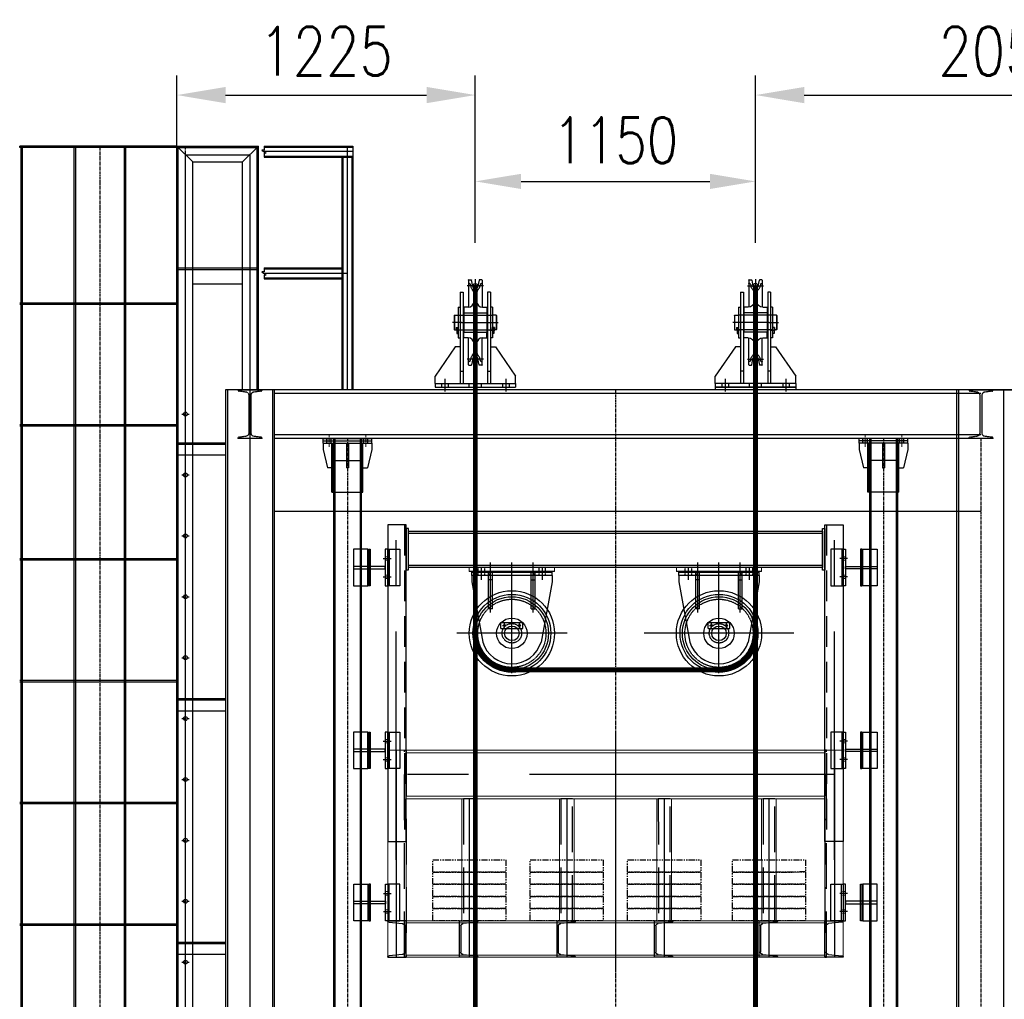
# Model space of a CAD drawing. Header units: inches. Extents: x -204116 to 930598, y -391373 to 256461.
# Tile 105 of 225: x 340224 to 344265, y -243343 to -239321. Entities that reach past the tile are written whole.
import ezdxf
from ezdxf.lldxf.tags import DXFTag

# ---------------------------------------------------------------- set-up
doc = ezdxf.new("R2010")
doc.units = ezdxf.units.IN
doc.header["$LTSCALE"] = 10
doc.header["$MEASUREMENT"] = 0
doc.header["$PDMODE"] = 1
doc.header["$PDSIZE"] = 1000
for name, pattern in [('CENTER', [2, 1.25, -0.25, 0.25, -0.25]), ('HIDDEN', [0.375, 0.25, -0.125]), ('HIDDEN2', [0.1875, 0.125, -0.0625]), ('PHANTOM', [2.5, 1.25, -0.25, 0.25, -0.25, 0.25, -0.25]), ('PHANTOM2', [1.25, 0.625, -0.125, 0.125, -0.125, 0.125, -0.125])]:
    doc.linetypes.add(name, pattern=pattern)
doc.layers.get('Defpoints').update_dxf_attribs({"lineweight": 25})
for name, color, linetype, lineweight in [('BCN', 7, 'Continuous', 0), ('BEV0003', 2, 'HIDDEN', 13), ('C', 1, 'CENTER', 25), ('cen', 2, 'CENTER2', 25), ('CENTER', 2, 'CENTER', 25), ('DIM', 6, 'Continuous', 25), ('G2', 10, 'CENTER', 13), ('HID', 4, 'HIDDEN', 25), ('HIDDEN', 1, 'HIDDEN', 25), ('PHA', 5, 'PHANTOM', 25), ('TB', 7, 'Continuous', 0)]:
    doc.layers.add(name, color=color, linetype=linetype, lineweight=lineweight)
for name, color, linetype in [('BEV0001', 7, 'Continuous'), ('H', 3, 'HIDDEN'), ('R', 5, 'PHANTOM2')]:
    doc.layers.add(name, color=color, linetype=linetype)
doc.styles.add('MIC', font='romans.shx', dxfattribs={"width": 0.8})
tags = doc.linetypes.add('CENTER2', pattern=[1.125, 0.75, -0.125, 0.125, -0.125]).pattern_tags.tags
tags[10:11] = [DXFTag(74, 4), DXFTag(75, 0), DXFTag(340, '0'), DXFTag(46, 1.0), DXFTag(50, 0.0), DXFTag(44, 0.0), DXFTag(45, 0.0)]
tags[8:9] = [DXFTag(74, 4), DXFTag(75, 0), DXFTag(340, '0'), DXFTag(46, 1.0), DXFTag(50, 0.0), DXFTag(44, 0.0), DXFTag(45, 0.0)]
tags[6:7] = [DXFTag(74, 4), DXFTag(75, 0), DXFTag(340, '0'), DXFTag(46, 1.0), DXFTag(50, 0.0), DXFTag(44, 0.0), DXFTag(45, 0.0)]
tags[4:5] = [DXFTag(74, 4), DXFTag(75, 0), DXFTag(340, '0'), DXFTag(46, 1.0), DXFTag(50, 0.0), DXFTag(44, 0.0), DXFTag(45, 0.0)]
doc.dimstyles.new('1_75', dxfattribs={"dimscale": 75, "dimtxt": 2.5, "dimasz": 2.5, "dimexe": 1, "dimexo": 2, "dimgap": 1, "dimtad": 1, "dimtoh": 1, "dimdec": 0, "dimzin": 9, "dimdsep": 46, "dimtxsty": 'MIC', "dimcen": 2.5, "dimclrd": 1, "dimclre": 1, "dimclrt": 256, "dimadec": 0, "dimazin": 0, "dimtfac": 1, "dimtdec": 0, "dimtmove": 2, "dimatfit": 3, "dimfxl": 1, "dimlwd": -1, "dimlwe": -1, "dimarcsym": 0})

# ---------------------------------------------------------------- blocks, each defined once
blk = doc.blocks.new('SHEEVE1')
at = {"ltscale": 20}
for p, q in [((-27.5, 24), (-27.5, -87.4)), ((-23.6, 10), (-25.5, 10)), ((-20.7, 7.6), (-18.6, -2.7)), ((20.7, 7.6), (18.6, -2.7)), ((26.5, 25), (27.5, 24)), ((27.5, 24), (27.5, -87.4)), ((-5, -31.2), (-5, -62.5)), ((5, -31.2), (5, -62.5)), ((-27.5, -324), (-27.5, -212.6)), ((-5, -268.8), (-5, -237.5)), ((5, -268.8), (5, -237.5)), ((27.5, -324), (27.5, -212.6)), ((-23.6, -310), (-25.5, -310)), ((-20.7, -307.6), (-18.6, -297.3)), ((20.7, -307.6), (18.6, -297.3)), ((26.5, -325), (27.5, -324))]:
    blk.add_line(p, q, dxfattribs=at)
at = {"linetype": 'Continuous'}
for p, q in [((-26.5, 25), (-17, 25)), ((26.5, 25), (17, 25)), ((23.6, 10), (26, 10)), ((-47.5, -87.5), (-47.5, -110)), ((-30, -87.5), (-47.5, -87.5)), ((-47.5, -110), (-47.5, -190)), ((30, -87.5), (47.5, -87.5)), ((47.5, -87.5), (47.5, -110)), ((47.5, -110), (47.5, -190)), ((-47.5, -212.5), (-47.5, -190)), ((47.5, -212.5), (47.5, -190)), ((-30, -212.5), (-47.5, -212.5)), ((30, -212.5), (47.5, -212.5)), ((23.6, -310), (26, -310)), ((-26.5, -325), (-17, -325)), ((26.5, -325), (17, -325))]:
    blk.add_line(p, q, dxfattribs=at)
at = {"color": 2, "linetype": 'HIDDEN'}
for p, q in [((-47.5, -110), (47.5, -110)), ((-47.5, -190), (47.5, -190))]:
    blk.add_line(p, q, dxfattribs=at)
at = {"ltscale": 20}
for points in [[(17, 25), (15.8, 23.8), (10.8, -1.2, -0.820353), (-10.8, -1.2), (-15.8, 23.8), (-17, 25)], [(17, -325), (15.8, -323.8), (10.8, -298.8, 0.820353), (-10.8, -298.8), (-15.8, -323.8), (-17, -325)]]:
    blk.add_lwpolyline(points, format="xyb", dxfattribs=at)
for centre, radius, start, end in [((-25.5, 12), 2, 179.9978, 270), ((-23.6, 7), 3, 11.2723, 90), ((23.6, 7), 3, 90, 168.7277), ((0, 1), 19, 191.2723, 227.0141), ((-30, -31.2), 25, 0, 47.0141), ((30, -31.2), 25, 132.9859, 180), ((0, 1), 19, 312.9859, 348.7277), ((-30, -62.5), 25, 270, 0), ((30, -62.5), 25, 180, 270), ((-30, -237.5), 25, 360, 90), ((30, -237.5), 25, 90, 180), ((-30, -268.8), 25, 312.9859, 360), ((30, -268.8), 25, 180, 227.0141), ((-25.5, -312), 2, 90, 180.0022), ((-23.6, -307), 3, 270, 348.7277), ((0, -301), 19, 132.9859, 168.7277), ((0, -301), 19, 11.2723, 47.0141), ((23.6, -307), 3, 191.2723, 270)]:
    blk.add_arc(centre, radius, start, end, dxfattribs=at)
at = {"linetype": 'Continuous'}
for centre, start, end in [((26, 11.5), 270, 0), ((26, -311.5), 0, 90)]:
    blk.add_arc(centre, 1.5, start, end, dxfattribs=at)
at = {"layer": 'cen', "ltscale": 0.5}
for p, q in [((33.1, 0), (-33.1, 0)), ((-4.3, 1), (4.3, 1)), ((0, 27.7), (0, -327.3)), ((33.1, -300), (-33.1, -300)), ((-4.3, -301), (4.3, -301))]:
    blk.add_line(p, q, dxfattribs=at)
at = {"layer": 'cen'}
blk.add_line((-56.2, -150), (55.4, -150), dxfattribs=at)
at = {"layer": 'DIM'}
for p, q in [((-26.5, 25), (-27.5, 24)), ((-17, 25), (-16, 25)), ((-16, 25), (-15.8, 23.8)), ((16, 25), (15.8, 23.8)), ((17, 25), (16, 25)), ((-26.5, -325), (-27.5, -324)), ((-17, -325), (-16, -325)), ((-16, -325), (-15.8, -323.8)), ((16, -325), (15.8, -323.8)), ((17, -325), (16, -325))]:
    blk.add_line(p, q, dxfattribs=at)
at = {"layer": 'R'}
for p, q in [((-27.5, 24.1), (-27.5, 25)), ((-26.5, 25), (-27.5, 25)), ((26.8, 25), (27.5, 25)), ((27.5, 24.2), (27.5, 25)), ((-27.5, -324.1), (-27.5, -325)), ((-26.5, -325), (-27.5, -325)), ((26.8, -325), (27.5, -325)), ((27.5, -324.2), (27.5, -325))]:
    blk.add_line(p, q, dxfattribs=at)
for centre in [(0, 0), (0, -300)]:
    blk.add_circle(centre, 10, dxfattribs=at)
blk = doc.blocks.new('BUSH')
at = {"color": 1, "linetype": 'CENTER2'}
blk.add_line((-101.2, 0), (8.3, 0), dxfattribs=at)
at = {"color": 0, "linetype": 'ByBlock'}
for p, q in [((-95, 40), (0, 40)), ((-95, 40), (-95, -40)), ((-95, 30), (0, 30)), ((0, 40), (0, -40)), ((-95, -30), (0, -30)), ((-95, -40), (0, -40))]:
    blk.add_line(p, q, dxfattribs=at)
blk = doc.blocks.new('bkts')
at = {"linetype": 'Continuous'}
for p, q in [((-62, 391), (-50, 391)), ((-62, 391), (-62, 16)), ((-50, 391), (-50, 16)), ((62, 391), (50, 391)), ((50, 391), (50, 16)), ((62, 391), (62, 16)), ((-70, 328.5), (-70, 203.5)), ((-70, 328.5), (-62, 328.5)), ((70, 328.5), (62, 328.5)), ((70, 328.5), (70, 203.5)), ((-87, 295), (-86, 296)), ((-87, 295), (-87, 237)), ((-86, 296), (-70, 296)), ((86, 296), (70, 296)), ((87, 295), (86, 296)), ((87, 295), (87, 237)), ((-78, 246), (-70, 246)), ((-76, 246), (-76, 221)), ((78, 246), (70, 246)), ((76, 246), (76, 221)), ((78, 246), (78, 236)), ((-87, 237), (-86, 236)), ((-86, 236), (-78, 236)), ((-76, 221), (-70, 221)), ((-70, 203.5), (-62, 203.5)), ((70, 203.5), (62, 203.5)), ((76, 221), (70, 221)), ((86, 236), (78, 236)), ((87, 237), (86, 236)), ((-82.5, 166), (-165, 46)), ((-62, 166), (-82.5, 166)), ((62, 166), (82.5, 166)), ((82.5, 166), (165, 46)), ((-165, 16), (-165, 46)), ((165, 16), (165, 46)), ((-165, 16), (165, 16)), ((-165, 16), (-165, 0)), ((-165, 0), (165, 0)), ((-25, 0), (-25, 16)), ((25, 0), (25, 16)), ((165, 16), (165, 0))]:
    blk.add_line(p, q, dxfattribs=at)
for p, q in [((-86, 296), (-86, 236)), ((86, 296), (86, 236)), ((-78, 246), (-78, 236)), ((-70, 246), (-70, 236)), ((70, 236), (70, 246)), ((-62, 66), (-50, 66)), ((50, 66), (62, 66))]:
    blk.add_line(p, q)
at = {"layer": 'C', "linetype": 'Continuous'}
for p, q in [((-59.9, 234.2), (-80.5, 234.2)), ((59.9, 234.2), (80.5, 234.2))]:
    blk.add_line(p, q, dxfattribs=at)
at = {"layer": 'cen'}
for p, q in [((0, -16.5), (0, 381.4)), ((-56.2, 266), (-93.8, 266)), ((55.8, 266), (93.8, 266)), ((-125, 34.6), (-125, -17)), ((125, 34.6), (125, -17))]:
    blk.add_line(p, q, dxfattribs=at)
at = {"layer": 'H', "linetype": 'HIDDEN'}
for p, q in [((-72.5, 296), (70, 296)), ((-70, 236), (70, 236)), ((-138.5, 16), (-138.5, 0)), ((-111.5, 16), (-111.5, 0)), ((111.5, 16), (111.5, 0)), ((138.5, 16), (138.5, 0))]:
    blk.add_line(p, q, dxfattribs=at)
blk.add_blockref('SHEEVE1', (0, 416))
at = {"color": 2, "linetype": 'HIDDEN2'}
blk.add_blockref('BUSH', (47.5, 266), dxfattribs=at)
blk = doc.blocks.new('A$C366A4CE2')
at = {"layer": 'BEV0001', "color": 7}
for points in [[(-182.7, 150), (-300, 150), (-300, -150), (-182.7, -150)], [(-163, -150), (-173, -150), (-173, 150), (-163, 150)], [(-40, -150), (-20, -150), (-20, 150), (-40, 150)], [(-300, -10), (-40, -10), (-40, 10), (-300, 10)]]:
    blk.add_lwpolyline(points, close=True, dxfattribs=at)
at = {"layer": 'BEV0001', "color": 7, "flags": 128}
for points in [[(80, 150), (80, -150), (-20, -150), (-20, 150), (80, 150)], [(-8, 150), (-8, -150), (-20, -150), (-20, 150), (-8, 150)]]:
    blk.add_lwpolyline(points, dxfattribs=at)
at = {"layer": 'BEV0003'}
for p, q in [((-40, 89), (-8, 89)), ((-40, 61), (-8, 61)), ((-40, -61), (-8, -61)), ((-40, -89), (-8, -89))]:
    blk.add_line(p, q, dxfattribs=at)
blk.add_lwpolyline([(-182.7, 150), (-173, 150), (-173, -150), (-182.7, -150)], close=True, dxfattribs=at)
at = {"layer": 'CENTER', "ltscale": 15}
for p, q in [((-56, 75), (8, 75)), ((-56, -75), (8, -75))]:
    blk.add_line(p, q, dxfattribs=at)
blk = doc.blocks.new('A$C50EA77BD')
for points in [[(-1159.7, -1149.9), (-1159.5, -299.9), (-1084.5, -299.9), (-1084.7, -1149.9), (-1159.7, -1149.9)], [(-1084.5, -299.9), (634.5, -300), (634.5, -500), (-1084.5, -499.9), (-1084.5, -299.9)], [(-1084.5, -310.7), (634.5, -310.8), (634.5, -489.2), (-1084.5, -489.1), (-1084.5, -310.7)], [(709.3, -1150), (709.5, -300), (634.5, -300), (634.3, -1150), (709.3, -1150)], [(-1084.7, -1149.9), (634.3, -1150), (634.3, -1000), (-1084.7, -999.9), (-1084.7, -1149.9)], [(-1084.7, -1140.9), (634.3, -1141), (634.3, -1009), (-1084.7, -1008.9), (-1084.7, -1140.9)]]:
    blk.add_lwpolyline(points)
for points in [[(-885.2, -999.9), (-885, -499.9), (-825, -499.9), (-825.2, -999.9)], [(-455.2, -1000), (-455, -500), (-395, -500), (-395.2, -1000)], [(-55.2, -1000), (-55, -500), (5, -500), (4.8, -1000)], [(344.8, -1000), (345, -500), (405, -500), (404.8, -1000)]]:
    blk.add_lwpolyline(points, close=True)
at = {"layer": 'CENTER', "ltscale": 100}
for p, q in [((-225, -225), (-225.3, -1200)), ((-1124.5, -299.9), (-1124.7, -1149.9)), ((674.5, -300), (674.3, -1150)), ((-1122, -399.9), (672, -400)), ((-855, -499.9), (-855.2, -1149.9)), ((-425, -500), (-425.2, -1150)), ((-25, -500), (-25.2, -1150)), ((375, -500), (374.8, -1150))]:
    blk.add_line(p, q, dxfattribs=at)
at = {"layer": 'HIDDEN', "ltscale": 75}
for points in [[(-1090.8, -1149.9), (-1090.6, -299.9), (-1084.5, -299.9), (-1084.7, -1149.9), (-1090.8, -1149.9)], [(640.4, -1150), (640.6, -300), (634.5, -300), (634.3, -1150), (640.4, -1150)], [(-831, -499.9), (-831.2, -999.9), (-879.2, -999.9), (-879, -499.9), (-831, -499.9)], [(-401, -500), (-401.2, -1000), (-449.2, -1000), (-449, -500), (-401, -500)], [(-1, -500), (-1.2, -1000), (-49.2, -1000), (-49, -500), (-1, -500)], [(399, -500), (398.8, -1000), (350.8, -1000), (351, -500), (399, -500)]]:
    blk.add_lwpolyline(points, dxfattribs=at)
at = {"layer": 'HIDDEN', "linetype": 'PHANTOM', "ltscale": 2}
for points in [[(-1005.2, -799.9), (-705.2, -800), (-705.2, -750), (-1005.2, -749.9)], [(-1005.2, -799.9), (-705.2, -800), (-705.2, -750), (-1005.2, -749.9)], [(-575.2, -800), (-275.2, -800), (-275.2, -750), (-575.2, -750)], [(-575.2, -800), (-275.2, -800), (-275.2, -750), (-575.2, -750)], [(-175.2, -800), (124.8, -800), (124.8, -750), (-175.2, -750)], [(-175.2, -800), (124.8, -800), (124.8, -750), (-175.2, -750)], [(224.8, -800), (524.8, -800), (524.8, -750), (224.8, -750)], [(224.8, -800), (524.8, -800), (524.8, -750), (224.8, -750)], [(-1005.2, -849.9), (-705.2, -850), (-705.2, -800), (-1005.2, -799.9)], [(-575.2, -850), (-275.2, -850), (-275.2, -800), (-575.2, -800)], [(-175.2, -850), (124.8, -850), (124.8, -800), (-175.2, -800)], [(224.8, -850), (524.8, -850), (524.8, -800), (224.8, -800)], [(-1005.2, -899.9), (-705.2, -900), (-705.2, -850), (-1005.2, -849.9)], [(-575.2, -900), (-275.2, -900), (-275.2, -850), (-575.2, -850)], [(-175.2, -900), (124.8, -900), (124.8, -850), (-175.2, -850)], [(224.8, -900), (524.8, -900), (524.8, -850), (224.8, -850)], [(-1005.2, -949.9), (-705.2, -950), (-705.2, -900), (-1005.2, -899.9)], [(-575.2, -950), (-275.2, -950), (-275.2, -900), (-575.2, -900)], [(-175.2, -950), (124.8, -950), (124.8, -900), (-175.2, -900)], [(224.8, -950), (524.8, -950), (524.8, -900), (224.8, -900)], [(-1005.2, -999.9), (-705.2, -1000), (-705.2, -950), (-1005.2, -949.9)], [(-575.2, -1000), (-275.2, -1000), (-275.2, -950), (-575.2, -950)], [(-175.2, -1000), (124.8, -1000), (124.8, -950), (-175.2, -950)], [(224.8, -1000), (524.8, -1000), (524.8, -950), (224.8, -950)]]:
    blk.add_lwpolyline(points, close=True, dxfattribs=at)
at = {"layer": 'HIDDEN', "ltscale": 75}
for points in [[(-1084.7, -1149.9), (-1084.7, -999.9), (-1159.7, -999.9), (-1159.7, -1000.8, 0.414214), (-1154.7, -1005.8), (-1100.1, -1011.5, -0.354119), (-1090.1, -1021.5), (-1090.1, -1128.3, -0.414214), (-1100.1, -1138.3), (-1154.7, -1144.1, 0.354119), (-1159.7, -1149.1), (-1159.7, -1149.9)], [(-815.2, -1149.9), (-815.2, -999.9), (-890.2, -999.9), (-890.2, -1000.8, 0.414214), (-885.2, -1005.8), (-830.6, -1011.6, -0.354119), (-820.6, -1021.6), (-820.6, -1128.3, -0.414214), (-830.6, -1138.3), (-885.2, -1144.1, 0.354119), (-890.2, -1149.1), (-890.2, -1149.9)], [(-385.2, -1150), (-385.2, -1000), (-460.2, -1000), (-460.2, -1000.8, 0.414214), (-455.2, -1005.8), (-400.6, -1011.6, -0.354119), (-390.6, -1021.6), (-390.6, -1128.4, -0.414214), (-400.6, -1138.4), (-455.2, -1144.1, 0.354119), (-460.2, -1149.1), (-460.2, -1150)], [(14.8, -1150), (14.8, -1000), (-60.2, -1000), (-60.2, -1000.9, 0.414214), (-55.2, -1005.9), (-0.6, -1011.6, -0.354119), (9.4, -1021.6), (9.4, -1128.4, -0.414214), (-0.6, -1138.4), (-55.2, -1144.1, 0.354119), (-60.2, -1149.1), (-60.2, -1150)], [(414.8, -1150), (414.8, -1000), (339.8, -1000), (339.8, -1000.9, 0.414214), (344.8, -1005.9), (399.4, -1011.6, -0.354119), (409.4, -1021.6), (409.4, -1128.4, -0.414214), (399.4, -1138.4), (344.8, -1144.2, 0.354119), (339.8, -1149.2), (339.8, -1150)], [(634.3, -1150), (634.3, -1000), (709.3, -1000), (709.3, -1000.9, -0.414214), (704.3, -1005.9), (649.7, -1011.7, 0.354119), (639.7, -1021.7), (639.7, -1128.4, 0.414214), (649.7, -1138.4), (704.3, -1144.2, -0.354119), (709.3, -1149.2), (709.3, -1150)]]:
    blk.add_lwpolyline(points, format="xyb", close=True, dxfattribs=at)
at = {"color": 7, "yscale": 0.5, "zscale": 0.5}
for p, xscale, rotation in [((-1149.3, -925.1), -0.5, 180.0037348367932), ((699.3, -925), 0.5, 179.9962651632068)]:
    blk.add_blockref('A$C366A4CE2', p, dxfattribs=dict(at, xscale=xscale, rotation=rotation))
blk = doc.blocks.new('A$C41960260')
at = {"linetype": 'PHANTOM', "ltscale": 100}
h = blk.add_hatch(color=9, dxfattribs=at)
h.paths.add_polyline_path([(25, 210), (34, 210), (34, 220), (30, 220), (25, 220)])
h.paths.add_polyline_path([(25, 200), (34, 200), (34, 210), (25, 210)])
h.paths.add_polyline_path([(25, 210), (16, 210), (16, 200), (25, 200)])
h.paths.add_polyline_path([(16, 220), (16, 210), (25, 210), (25, 220)])
h.paths.add_polyline_path([(166, 220), (166, 210), (175, 210), (175, 220), (170, 220)])
h.paths.add_polyline_path([(175, 200), (175, 210), (166, 210), (166, 200)])
h.paths.add_polyline_path([(184, 210), (175, 210), (175, 200), (184, 200)])
h.paths.add_polyline_path([(175, 220), (175, 210), (184, 210), (184, 220)])
at = {"color": 7, "linetype": 'PHANTOM', "ltscale": 100}
for p, q in [((0, 210), (0, 220)), ((200, 220), (0, 220)), ((0, 200), (0, 210)), ((200, 210), (0, 210)), ((200, 210), (0, 210)), ((200, 210), (200, 220)), ((200, 200), (200, 210)), ((200, 200), (0, 200)), ((0, 200), (0, 175)), ((0, 175), (17.9, 100)), ((96, 200), (96, 100)), ((104, 200), (104, 100)), ((163.5, 0), (163.5, 200)), ((200, 175), (182.2, 100)), ((200, 200), (200, 175)), ((36.5, 100), (17.9, 100)), ((96, 100), (104, 100)), ((163.5, 100), (182.2, 100))]:
    blk.add_line(p, q, dxfattribs=at)
at = {"color": 9, "linetype": 'PHANTOM', "ltscale": 100}
for p, q in [((16, 200), (16, 220)), ((34, 200), (34, 220)), ((166, 200), (166, 220)), ((184, 200), (184, 220)), ((36.5, 0), (36.5, 200)), ((163.5, 0), (36.5, 0))]:
    blk.add_line(p, q, dxfattribs=at)
at = {"color": 2, "linetype": 'PHANTOM', "ltscale": 100}
for p, q in [((41.9, 0), (41.9, 200)), ((158.1, 0), (158.1, 200)), ((42.9, 0), (42.9, 130)), ((157.2, 130), (42.9, 130)), ((157.2, 0), (157.2, 130))]:
    blk.add_line(p, q, dxfattribs=at)
at = {"layer": 'G2'}
for p, q in [((25, 185), (25, 235)), ((175, 185), (175, 235))]:
    blk.add_line(p, q, dxfattribs=at)
blk = doc.blocks.new('*D760')
at = {"color": 1}
for p, q in [((1025, 9103.7), (1025, 9430.3)), ((2175, 9103.7), (2175, 9430.3)), ((1212.5, 9355.3), (1987.5, 9355.3))]:
    blk.add_line(p, q, dxfattribs=at)
for points in [[(1212.5, 9386.5), (1212.5, 9324), (1025, 9355.3)], [(1987.5, 9386.5), (1987.5, 9324), (2175, 9355.3)]]:
    blk.add_solid(points, dxfattribs=at)
at = {"layer": 'Defpoints', "color": 0}
for p in [(2175, 9355.3), (1025, 8953.7), (2175, 8953.7)]:
    blk.add_point(p, dxfattribs=at)
at = {"insert": (1600, 9524), "char_height": 187.5, "attachment_point": 5, "style": 'MIC'}
blk.add_mtext('1150', dxfattribs=at)
blk = doc.blocks.new('*D696')
at = {"color": 1}
for p, q in [((340869.1, -240914.6), (340869.1, -239550.8)), ((342094.1, -240226.9), (342094.1, -239550.8)), ((341069.1, -239630.8), (341894.1, -239630.8))]:
    blk.add_line(p, q, dxfattribs=at)
for points in [[(341069.1, -239597.5), (341069.1, -239664.2), (340869.1, -239630.8)], [(341894.1, -239597.5), (341894.1, -239664.2), (342094.1, -239630.8)]]:
    blk.add_solid(points, dxfattribs=at)
at = {"layer": 'Defpoints', "color": 0}
for p in [(342094.1, -239630.8), (342094.1, -240386.9, 4.8), (340869.1, -241074.6, 4.8)]:
    blk.add_point(p, dxfattribs=at)
at = {"insert": (341481.6, -239450.8), "char_height": 200, "attachment_point": 5, "style": 'MIC'}
blk.add_mtext('1225', dxfattribs=at)
blk = doc.blocks.new('*D697')
at = {"color": 1}
for p, q in [((343244.1, -240226.9), (343244.1, -239550.8)), ((345294.1, -240226.9), (345294.1, -239550.8)), ((343444.1, -239630.8), (345094.1, -239630.8))]:
    blk.add_line(p, q, dxfattribs=at)
for points in [[(343444.1, -239597.5), (343444.1, -239664.2), (343244.1, -239630.8)], [(345094.1, -239597.5), (345094.1, -239664.2), (345294.1, -239630.8)]]:
    blk.add_solid(points, dxfattribs=at)
at = {"layer": 'Defpoints', "color": 0}
for p in [(345294.1, -239630.8), (343244.1, -240386.9, 4.8), (345294.1, -240386.9, 4.8)]:
    blk.add_point(p, dxfattribs=at)
at = {"insert": (344269.1, -239450.8), "char_height": 200, "attachment_point": 5, "style": 'MIC'}
blk.add_mtext('2050', dxfattribs=at)
blk = doc.blocks.new('DSDACXZCZ')
for p, q in [((-200, 9500), (-845, 9500)), ((-200, 9500), (-845, 9500)), ((-845, 9494), (-845, 9500)), ((-839, 2356), (-839, 9500)), ((-833, 2356), (-833, 9500)), ((-621, 1850), (-621, 9500)), ((-615, 1850), (-615, 9500)), ((-415, 1850), (-415, 9500)), ((-409, 1850), (-409, 9500)), ((-135, 9435), (-200, 9500)), ((-200, 9500), (135, 9500)), ((-200, 160), (-200, 9500)), ((70, 9435), (135, 9500)), ((135, 8500), (135, 9500)), ((158.1, 9500), (522.5, 9500)), ((522.5, 9500), (522.5, 8500)), ((-200, 9494), (-845, 9494)), ((-194, 9494), (129, 9494)), ((-194, 160), (-194, 9494)), ((129, 8500), (129, 9494)), ((-135, 9435), (70, 9435)), ((-135, 160), (-135, 9435)), ((70, 8500), (70, 9435)), ((158.1, 9455), (522.5, 9455)), ((477.5, 9455), (477.5, 8500)), ((-200, 9000), (135, 9000)), ((-200, 8994), (129, 8994)), ((158.1, 9000), (477.5, 9000)), ((-135, 8935), (70, 8935)), ((158.1, 8955), (477.5, 8955)), ((-200, 8856), (-845, 8856)), ((-200, 8850), (-845, 8850)), ((2010, 8510), (2010, 8500)), ((2010, 8510), (2340, 8510)), ((2340, 8500), (2010, 8500)), ((2340, 8510), (2340, 8500)), ((-200, 8356), (-845, 8356)), ((-200, 8350), (-845, 8350)), ((442.7, 8300, 22956517.7), (442.8, 160, 66948678.6)), ((557, 8300, 22956517.9), (557.1, 160, 66948678.8)), ((2643, 8300, 22956517.9), (2642.9, 160, 66902392.5)), ((2757.3, 8300, 22956517.7), (2757.2, 160, 66902392.3)), ((0, 8281), (-194, 8281)), ((0, 8275), (-194, 8275)), ((0, 8231), (-194, 8231)), ((-200, 7806), (-845, 7806)), ((-200, 7800), (-845, 7800)), ((1010, 7711.1), (1055.2, 7464.3)), ((1340, 7711.1), (1294.8, 7464.3)), ((1860, 7711.1), (1905.2, 7464.3)), ((2190, 7711.1), (2144.8, 7464.3)), ((1175, 7360), (1175, 7340)), ((2025, 7360), (2025, 7340)), ((-200, 7306), (-845, 7306)), ((-200, 7300), (-845, 7300)), ((0, 7231), (-194, 7231)), ((0, 7225), (-194, 7225)), ((0, 7181), (-194, 7181)), ((-200, 6806), (-845, 6806)), ((-200, 6800), (-845, 6800)), ((-200, 6306), (-845, 6306)), ((-200, 6300), (-845, 6300)), ((0, 6231), (-194, 6231)), ((0, 6225), (-194, 6225)), ((0, 6181), (-194, 6181))]:
    blk.add_line(p, q)
at = {"linetype": 'ByBlock'}
for p, q in [((3300, 8500), (0, 8500)), ((3100, 8500), (6400, 8500)), ((3100, 8485), (200, 8485)), ((3100, 8315), (200, 8315)), ((3100, 8300), (200, 8300)), ((3100, 8000), (200, 8000))]:
    blk.add_line(p, q, dxfattribs=at)
at = {"linetype": 'Continuous'}
for p, q in [((0, 8500), (0, 160, 0)), ((8, 8500), (8, 160, 0)), ((192, 8500), (192, 160, 0)), ((200, 8500), (200, 160, 0)), ((3000, 8500), (3000, 160, 0)), ((3008, 8500), (3008, 160, 0)), ((3192, 8500), (3192, 160, 0)), ((1350, 7753.9), (1000, 7753.9)), ((1010, 7737.9), (1010, 7753.9)), ((1340, 7749.9), (1010, 7749.9)), ((1010, 7737.9), (1010, 7711.1)), ((1340, 7737.9), (1010, 7737.9)), ((1079.5, 7600), (1079.5, 7750)), ((1095.5, 7719), (1079.5, 7719)), ((1095.5, 7600), (1095.5, 7750)), ((1254.5, 7600), (1254.5, 7750)), ((1254.5, 7719), (1270.5, 7719)), ((1270.5, 7600), (1270.5, 7750)), ((1340, 7737.9), (1340, 7753.9)), ((1340, 7737.9), (1340, 7711.1)), ((2200, 7753.9), (1850, 7753.9)), ((1860, 7737.9), (1860, 7753.9)), ((2190, 7749.9), (1860, 7749.9)), ((1860, 7737.9), (1860, 7711.1)), ((2190, 7737.9), (1860, 7737.9)), ((1929.5, 7600), (1929.5, 7750)), ((1945.5, 7719), (1929.5, 7719)), ((1945.5, 7600), (1945.5, 7750)), ((2104.5, 7600), (2104.5, 7750)), ((2104.5, 7719), (2120.5, 7719)), ((2120.5, 7600), (2120.5, 7750)), ((2190, 7737.9), (2190, 7753.9)), ((2190, 7737.9), (2190, 7711.1)), ((1095.5, 7600), (1079.5, 7600)), ((1254.5, 7600), (1270.5, 7600)), ((1945.5, 7600), (1929.5, 7600)), ((2104.5, 7600), (2120.5, 7600)), ((1130, 7545), (1220, 7545)), ((1130, 7520), (1130, 7545)), ((1130, 7520), (1220, 7520)), ((1220, 7520), (1220, 7545)), ((1980, 7545), (2070, 7545)), ((1980, 7520), (1980, 7545)), ((1980, 7520), (2070, 7520)), ((2070, 7520), (2070, 7545))]:
    blk.add_line(p, q, dxfattribs=at)
at = {"color": 2, "linetype": 'HIDDEN2'}
for p, q in [((1036.5, 7737.9), (1036.5, 7769.9)), ((1063.5, 7737.9), (1063.5, 7769.9)), ((1886.5, 7737.9), (1886.5, 7769.9)), ((1913.5, 7737.9), (1913.5, 7769.9)), ((1085, 7737.9), (1085, 7753.9)), ((1265, 7737.9), (1265, 7753.9)), ((1286.5, 7737.9), (1286.5, 7753.9)), ((1313.5, 7737.9), (1313.5, 7753.9)), ((1935, 7737.9), (1935, 7753.9)), ((2115, 7737.9), (2115, 7753.9)), ((2136.5, 7737.9), (2136.5, 7753.9)), ((2163.5, 7737.9), (2163.5, 7753.9))]:
    blk.add_line(p, q, dxfattribs=at)
for points in [[(158.1, 9500), (158.1, 9483.4), (149.2, 9483.4), (166.8, 9470.9), (158.1, 9470.9), (158.1, 9455)], [(158.1, 9000), (158.1, 8983.4), (149.2, 8983.4), (166.8, 8970.9), (158.1, 8970.9), (158.1, 8955)], [(2449.6, 7769.8), (750.6, 7770), (750.6, 7920), (2449.6, 7919.8), (2449.6, 7769.8)], [(2449.6, 7778.8), (750.6, 7779), (750.6, 7911), (2449.6, 7910.8), (2449.6, 7778.8)]]:
    blk.add_lwpolyline(points)
at = {"const_width": 20}
for points in [[(1025, 7500), (1025, 8926)], [(2175, 7500), (2175, 8926)], [(2025, 7350), (1175, 7350)]]:
    blk.add_lwpolyline(points, dxfattribs=at)
at = {"elevation": 28613383.7}
for points in [[(665.6, 7945), (665.6, 6645), (740.6, 6645), (740.6, 7945), (665.6, 7945)], [(2534.6, 7944.8), (2534.6, 6644.8), (2459.6, 6644.8), (2459.6, 7944.8), (2534.6, 7944.8)]]:
    blk.add_lwpolyline(points, dxfattribs=at)
for points in [[(740.6, 7760), (750.6, 7760), (750.6, 7930), (740.6, 7930)], [(2459.6, 7759.8), (2449.6, 7759.8), (2449.6, 7929.8), (2459.6, 7929.8)]]:
    blk.add_lwpolyline(points, close=True)
at = {"const_width": 20}
for points in [[(1175, 7350, -0.414214), (1025, 7500, -0.414214)], [(2025, 7350, 0.414214), (2175, 7500, 0.414214)]]:
    blk.add_lwpolyline(points, format="xyb", dxfattribs=at)
for centre, radius in [((-165, 8400), 8), ((-165, 8400), 8), ((-165, 8150), 8), ((-165, 8150), 8), ((-165, 7900), 8), ((-165, 7900), 8), ((-165, 7650), 8), ((-165, 7650), 8), ((1175, 7500), 175), ((1175, 7500), 160), ((2025, 7500), 175), ((2025, 7500), 160), ((1175, 7500), 62.5), ((2025, 7500), 62.5), ((1175, 7500), 30), ((2025, 7500), 30), ((-165, 7400), 8), ((-165, 7400), 8), ((-165, 7150), 8), ((-165, 7150), 8), ((-165, 6900), 8), ((-165, 6900), 8), ((-165, 6650), 8), ((-165, 6650), 8), ((-165, 6400), 8), ((-165, 6400), 8), ((-165, 6150), 8), ((-165, 6150), 8)]:
    blk.add_circle(centre, radius)
at = {"color": 2, "linetype": 'HIDDEN'}
for centre, radius in [((1175, 7500), 140), ((2025, 7500), 140), ((1175, 7500), 40), ((2025, 7500), 40)]:
    blk.add_circle(centre, radius, dxfattribs=at)
at = {"linetype": 'Continuous'}
for centre in [(1144.2, 7531.8), (1205.8, 7531.8), (1994.2, 7531.8), (2055.8, 7531.8)]:
    blk.add_circle(centre, 4, dxfattribs=at)
for centre, start, end in [((1144.2, 7531.8), 308.4069, 270), ((1205.8, 7531.8), 270, 231.5931), ((1994.2, 7531.8), 308.4069, 270), ((2055.8, 7531.8), 270, 231.5931)]:
    blk.add_arc(centre, 3, start, end, dxfattribs=at)
for centre in [(1175, 7500), (2025, 7500)]:
    blk.add_arc(centre, 125, 196.5869, 343.4131)
at = {"layer": 'C'}
blk.add_line((-515, 1823.2), (-515, 9500), dxfattribs=at)
at = {"layer": 'C', "linetype": 'CENTER'}
for p, q in [((1600, 8500), (1600, -767.4)), ((3100, 8300), (3100, 0))]:
    blk.add_line(p, q, dxfattribs=at)
at = {"layer": 'C', "lineweight": -2}
for p, q in [((500, 8300), (500, -600.1)), ((2700, 8300), (2700, -600.1))]:
    blk.add_line(p, q, dxfattribs=at)
at = {"layer": 'cen', "linetype": 'CENTER'}
for p, q in [((-165, 9468), (-165, 9498.5)), ((-165, 8384.8), (-165, 8415.2)), ((-165, 8384.8), (-165, 8415.2)), ((-180.2, 8400), (-149.8, 8400)), ((-180.2, 8400), (-149.8, 8400)), ((-165, 8134.8), (-165, 8165.2)), ((-165, 8134.8), (-165, 8165.2)), ((-180.2, 8150), (-149.8, 8150)), ((-180.2, 8150), (-149.8, 8150)), ((-180.2, 7900), (-149.8, 7900)), ((-180.2, 7900), (-149.8, 7900)), ((-165, 7884.8), (-165, 7915.2)), ((-165, 7884.8), (-165, 7915.2)), ((-180.2, 7650), (-149.8, 7650)), ((-180.2, 7650), (-149.8, 7650)), ((-165, 7634.8), (-165, 7665.2)), ((-165, 7634.8), (-165, 7665.2)), ((-180.2, 7400), (-149.8, 7400)), ((-180.2, 7400), (-149.8, 7400)), ((-165, 7384.8), (-165, 7415.2)), ((-165, 7384.8), (-165, 7415.2)), ((-165, 7134.8), (-165, 7165.2)), ((-165, 7134.8), (-165, 7165.2)), ((-180.2, 7150), (-149.8, 7150)), ((-180.2, 7150), (-149.8, 7150)), ((-165, 6884.8), (-165, 6915.2)), ((-165, 6884.8), (-165, 6915.2)), ((-180.2, 6900), (-149.8, 6900)), ((-180.2, 6900), (-149.8, 6900)), ((-180.2, 6650), (-149.8, 6650)), ((-180.2, 6650), (-149.8, 6650)), ((-165, 6634.8), (-165, 6665.2)), ((-165, 6634.8), (-165, 6665.2)), ((-180.2, 6400), (-149.8, 6400)), ((-180.2, 6400), (-149.8, 6400)), ((-165, 6384.8), (-165, 6415.2)), ((-165, 6384.8), (-165, 6415.2)), ((-180.2, 6150), (-149.8, 6150)), ((-180.2, 6150), (-149.8, 6150)), ((-165, 6134.8), (-165, 6165.2)), ((-165, 6134.8), (-165, 6165.2))]:
    blk.add_line(p, q, dxfattribs=at)
at = {"layer": 'cen'}
for p, q in [((-165, 9465), (100, 9465)), ((-165, 250), (-165, 9465)), ((100, 9465), (100, 4488.7)), ((522.5, 9477.5), (158.1, 9477.5)), ((500, 8500), (500, 9496)), ((500, 8977.5), (158.1, 8977.5)), ((1087.5, 7585.8), (1087.5, 7790.2)), ((1175, 7336.9), (1175, 7790.2)), ((1262.5, 7585.8), (1262.5, 7790.2)), ((1937.5, 7585.8), (1937.5, 7790.2)), ((2025, 7336.9), (2025, 7790.2)), ((2112.5, 7585.8), (2112.5, 7790.2)), ((1136.5, 7531.8), (1151.9, 7531.8)), ((1144.2, 7523.4), (1144.2, 7540.3)), ((1205.8, 7522.8), (1205.8, 7540.8)), ((1206.4, 7545), (1218.5, 7545)), ((1986.5, 7531.8), (2001.9, 7531.8)), ((1994.2, 7523.4), (1994.2, 7540.3)), ((2055.8, 7522.8), (2055.8, 7540.8)), ((2056.4, 7545), (2068.5, 7545)), ((1401.5, 7500), (948.5, 7500)), ((2332.6, 7500), (1717.4, 7500))]:
    blk.add_line(p, q, dxfattribs=at)
at = {"layer": 'cen', "ltscale": 0.5}
for p, q in [((1050, 7719.4), (1050, 7772.9)), ((1300, 7719.4), (1300, 7772.9)), ((1900, 7719.4), (1900, 7772.9)), ((2150, 7719.4), (2150, 7772.9))]:
    blk.add_line(p, q, dxfattribs=at)
for centre in [(1175, 7500), (2025, 7500)]:
    blk.add_circle(centre, 150, dxfattribs=at)
at = {"layer": 'CENTER', "ltscale": 75}
for p, q in [((700.6, 6570, 28613383.7), (700.6, 7995, 28613383.7)), ((2499.6, 6569.8, 28613383.7), (2499.6, 7994.8, 28613383.7))]:
    blk.add_line(p, q, dxfattribs=at)
at = {"layer": 'DIM'}
for p, q in [((1210.8, 7531.8), (1200.8, 7531.8)), ((2060.8, 7531.8), (2050.8, 7531.8))]:
    blk.add_line(p, q, dxfattribs=at)
at = {"layer": 'HID', "linetype": 'HIDDEN'}
for p, q in [((158.1, 9496), (522.5, 9496)), ((158.1, 9459), (522.5, 9459)), ((481.5, 9455), (481.5, 8500)), ((518.5, 9455), (518.5, 8500)), ((158.1, 8996), (477.5, 8996)), ((158.1, 8959), (477.5, 8959))]:
    blk.add_line(p, q, dxfattribs=at)
at = {"layer": 'HID', "ltscale": 10}
for p, q in [((1286.5, 7753.9), (1286.5, 7769.9)), ((1313.5, 7753.9), (1313.5, 7769.9)), ((2136.5, 7753.9), (2136.5, 7769.9)), ((2163.5, 7753.9), (2163.5, 7769.9))]:
    blk.add_line(p, q, dxfattribs=at)
at = {"layer": 'HID'}
for points in [[(55.2, 8305.9), (85.3, 8310.2, 0.373885), (96.5, 8323.1), (96.5, 8476.9, 0.373885), (85.3, 8489.8), (55.2, 8494.1, -0.373885), (50, 8500), (150, 8500)], [(144.8, 8494.1), (114.7, 8489.8, 0.373885), (103.5, 8476.9), (103.5, 8323.1, 0.373885), (114.7, 8310.2), (144.2, 8306, -0.347191), (150, 8300, -0.347191)], [(3055.2, 8305.9), (3085.3, 8310.2, 0.373885), (3096.5, 8323.1), (3096.5, 8476.9, 0.373885), (3085.3, 8489.8), (3055.2, 8494.1, -0.373885), (3050, 8500), (3150, 8500)], [(3144.8, 8494.1), (3114.7, 8489.8, 0.373885), (3103.5, 8476.9), (3103.5, 8323.1, 0.373885), (3114.7, 8310.2), (3144.2, 8306, -0.347191), (3150, 8300, -0.347191)]]:
    blk.add_lwpolyline(points, format="xyb", dxfattribs=at)
for points in [[(150, 8300), (50, 8300)], [(3150, 8300), (3050, 8300)]]:
    blk.add_lwpolyline(points, dxfattribs=at)
for centre, start, end in [((56, 8500), 180, 262), ((144, 8500), 278, 0), ((3056, 8500), 180, 262), ((3144, 8500), 278, 0), ((56, 8300), 98, 180), ((3056, 8300), 98, 180)]:
    blk.add_arc(centre, 6, start, end, dxfattribs=at)
at = {"layer": 'HIDDEN'}
for p, q in [((448.2, 8300), (448.2, 160)), ((551.7, 8300), (551.7, 160)), ((2648.3, 8300), (2648.3, 160)), ((2751.8, 8300), (2751.8, 160))]:
    blk.add_line(p, q, dxfattribs=at)
at = {"layer": 'HIDDEN', "ltscale": 50, "elevation": 28613383.7}
for points in [[(734.5, 7945), (734.5, 6645), (740.6, 6645), (740.6, 7945), (734.5, 7945)], [(2465.7, 7944.8), (2465.7, 6644.8), (2459.6, 6644.8), (2459.6, 7944.8), (2465.7, 7944.8)]]:
    blk.add_lwpolyline(points, dxfattribs=at)
at = {"layer": 'PHA', "const_width": 20}
for points in [[(1025, 2900.3), (1025, 7500)], [(2175, 2900.3), (2175, 7500)]]:
    blk.add_lwpolyline(points, dxfattribs=at)
at = {"layer": 'TB'}
for p, q in [((2440, 7919.9), (2365, 7919.9)), ((1000, 7753.9), (1000, 7769.9)), ((1000, 7753.9), (1000, 7769.9)), ((1350, 7753.9), (1350, 7769.9)), ((1850, 7753.9), (1850, 7769.9)), ((1850, 7753.9), (1850, 7769.9)), ((2200, 7753.9), (2200, 7769.9))]:
    blk.add_line(p, q, dxfattribs=at)
blk.add_blockref('bkts', (1025, 8510))
at = {"xscale": -1}
blk.add_blockref('bkts', (2175, 8510), dxfattribs=at)
at = {"color": 4, "xscale": -1}
blk.add_blockref('A$C41960260', (600, 8080), dxfattribs=at)
at = {"color": 4}
blk.add_blockref('A$C41960260', (2600, 8080), dxfattribs=at)
at = {"color": 7, "extrusion": (0, 0, -1), "yscale": 0.5, "zscale": -0.5}
for p, xscale in [((-675.4, 7769.8, -28613383.7), -0.5), ((-2524.6, 7769.8, -28613383.7), 0.5), ((-675.4, 7019.8, -28613383.7), -0.5), ((-2524.6, 7019.8, -28613383.7), 0.5)]:
    blk.add_blockref('A$C366A4CE2', p, dxfattribs=dict(at, xscale=xscale))
at = {"layer": 'BCN', "extrusion": (0, 0, -1), "zscale": -1}
blk.add_blockref('A$C50EA77BD', (-1375, 7320), dxfattribs=at)
at = {"color": 0}
dim = blk.add_linear_dim(base=(2175, 9355.3), p1=(1025, 8953.7), p2=(2175, 8953.7), dimstyle='1_75', override={"dimfxl": 0.18}, dxfattribs=at)
dim.commit()
dim.dimension.update_dxf_attribs({"geometry": '*D760', "text_midpoint": (1600, 9524)})

msp = doc.modelspace()

# ---------------------------------------------------------------- block references
msp.add_blockref('DSDACXZCZ', (341069.1, -249340.6, 4.8))

# ---------------------------------------------------------------- dimensions: what is measured, and where the dimension line sits
for base, p1, p2, picture, middle in [((342094.1, -239630.8), (340869.1, -241074.6, 4.8), (342094.1, -240386.9, 4.8), '*D696', (341481.6, -239450.8)), ((345294.1, -239630.8), (343244.1, -240386.9, 4.8), (345294.1, -240386.9, 4.8), '*D697', (344269.1, -239450.8))]:
    dim = msp.add_linear_dim(base=base, p1=p1, p2=p2, dimstyle='1_75', override={"dimscale": 80, "dimfxl": 0.18})
    dim.commit()
    dim.dimension.update_dxf_attribs({"geometry": picture, "text_midpoint": middle})

doc.saveas('drawing.dxf')
